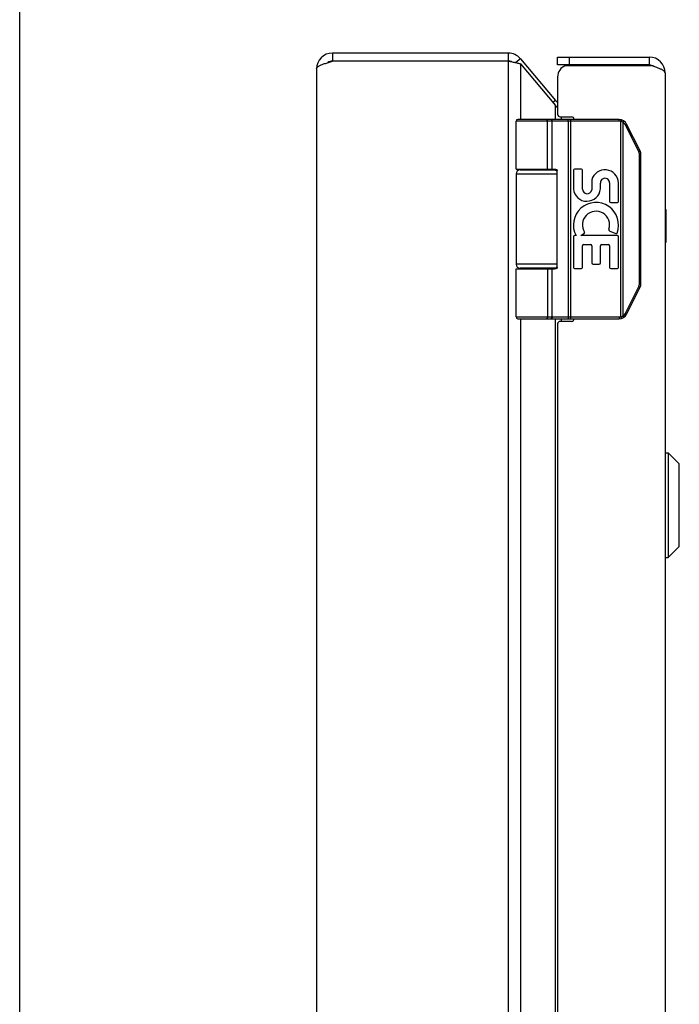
# Model space of a CAD drawing. Header units: inches. Extents: x 0 to 75.6, y 0 to 48.9.
# Tile 6 of 15: x 0 to 5, y 31.4 to 38.8. Entities that reach past the tile are written whole.
import ezdxf

# ---------------------------------------------------------------- set-up
doc = ezdxf.new("R2010")
doc.units = ezdxf.units.IN
doc.header["$LTSCALE"] = 4.155556
doc.header["$MEASUREMENT"] = 0
doc.layers.get('0').update_dxf_attribs({"linetype": 'CONTINUOUS'})
doc.layers.add('02___PRT_ALL_AXES', color=7, linetype='CONTINUOUS')
doc.layers.add('06___PRT_ALL_SURFS', color=7, linetype='CONTINUOUS')

msp = doc.modelspace()

# ---------------------------------------------------------------- linework, layer by layer
at = {"color": 7, "linetype": 'Continuous'}
for p, q in [((0, 0), (0, 48.8889)), ((2.3564, 38.5631), (2.3564, 38.5031)), ((3.6804, 38.5631), (3.6804, 38.5031)), ((3.7723, 38.5203), (3.7374, 38.491)), ((4.0519, 38.4731), (4.0519, 38.5331)), ((4.1419, 38.4731), (4.1419, 38.5331)), ((4.7419, 38.5331), (4.7419, 38.4731)), ((4.7419, 38.4731), (4.0519, 38.4731)), ((4.0353, 38.2069), (4.0163, 38.191)), ((4.5163, 38.0501), (3.7389, 38.0501)), ((4.5163, 38.0631), (3.7519, 38.0631)), ((3.9694, 38.0631), (3.9692, 38.0631)), ((3.9695, 38.0631), (3.9693, 38.0631)), ((3.9696, 38.0631), (3.9694, 38.0631)), ((3.9697, 38.0631), (3.9696, 38.0631)), ((3.9698, 38.0631), (3.9697, 38.0631)), ((3.9699, 38.0631), (3.9698, 38.0631)), ((3.9758, 37.6881), (3.9758, 38.0503)), ((3.9758, 37.6881), (3.9758, 38.0503)), ((4.0118, 37.6881), (4.0118, 38.0501)), ((4.132, 38.0583), (4.132, 38.0587)), ((4.132, 38.058), (4.132, 38.0583)), ((4.1321, 38.0577), (4.132, 38.058)), ((4.1321, 38.0573), (4.1321, 38.0577)), ((4.1322, 38.0569), (4.1321, 38.0573)), ((4.1322, 38.0566), (4.1322, 38.0569)), ((4.1322, 38.0562), (4.1322, 38.0566)), ((4.1323, 38.0558), (4.1322, 38.0562)), ((4.1323, 38.0554), (4.1323, 38.0558)), ((4.1323, 38.055), (4.1323, 38.0554)), ((4.1323, 38.0546), (4.1323, 38.055)), ((4.1324, 38.0542), (4.1323, 38.0546)), ((4.1324, 38.0538), (4.1324, 38.0542)), ((4.1324, 38.0533), (4.1324, 38.0538)), ((4.1324, 38.0529), (4.1324, 38.0533)), ((4.1324, 38.0525), (4.1324, 38.0529)), ((4.1324, 38.0521), (4.1324, 38.0525)), ((4.1324, 38.0516), (4.1324, 38.0521)), ((4.1324, 38.0512), (4.1324, 38.0516)), ((4.1325, 38.0508), (4.1324, 38.0512)), ((4.1325, 38.0503), (4.1325, 38.0508)), ((4.1325, 38.0503), (4.1325, 36.5759)), ((4.1517, 36.5631), (4.1517, 38.0631)), ((4.5163, 38.0501), (4.5163, 38.0631)), ((4.5282, 38.0487), (4.5313, 38.0613)), ((4.5282, 36.5776), (4.5282, 38.0487)), ((4.5455, 38.0418), (4.5459, 38.0424)), ((4.5455, 36.5844), (4.5455, 38.0418)), ((4.5459, 38.0424), (4.5462, 38.0429)), ((4.5462, 38.0429), (4.5466, 38.0434)), ((4.5466, 38.0434), (4.5469, 38.044)), ((4.5469, 38.044), (4.5472, 38.0445)), ((4.5472, 38.0445), (4.5475, 38.045)), ((4.5475, 38.045), (4.5477, 38.0454)), ((4.5477, 38.0454), (4.5479, 38.0457)), ((4.5479, 38.0457), (4.5481, 38.046)), ((4.5481, 38.046), (4.5483, 38.0464)), ((4.5483, 38.0464), (4.5485, 38.0467)), ((4.5485, 38.0467), (4.5487, 38.047)), ((4.5487, 38.047), (4.5489, 38.0473)), ((4.5489, 38.0473), (4.549, 38.0476)), ((4.549, 38.0476), (4.5492, 38.0479)), ((4.5492, 38.0479), (4.5493, 38.0482)), ((4.5496, 38.0486), (4.5497, 38.0489)), ((4.5497, 38.0489), (4.5499, 38.0492)), ((4.5499, 38.0492), (4.55, 38.0495)), ((4.6635, 37.8205), (4.5623, 38.0228)), ((4.5635, 38.0234), (4.5642, 38.0237)), ((4.5642, 38.0237), (4.565, 38.0241)), ((4.565, 38.0241), (4.5657, 38.0245)), ((4.5657, 38.0245), (4.5664, 38.0249)), ((4.5664, 38.0249), (4.567, 38.0252)), ((4.567, 38.0252), (4.5675, 38.0255)), ((4.5675, 38.0255), (4.568, 38.0258)), ((4.568, 38.0258), (4.5684, 38.026)), ((4.5684, 38.026), (4.5688, 38.0263)), ((4.5688, 38.0263), (4.5692, 38.0265)), ((4.5696, 38.0267), (4.5699, 38.0269)), ((4.5699, 38.0269), (4.5701, 38.027)), ((4.5701, 38.027), (4.5703, 38.0271)), ((4.5703, 38.0271), (4.5705, 38.0273)), ((4.5705, 38.0273), (4.5707, 38.0274)), ((4.5707, 38.0274), (4.5709, 38.0275)), ((4.6733, 37.8263), (4.5722, 38.0286)), ((4.6635, 37.8205), (4.6642, 37.8209)), ((4.6642, 37.8209), (4.665, 37.8213)), ((4.665, 37.8213), (4.6657, 37.8217)), ((4.6657, 37.8217), (4.6665, 37.8221)), ((4.6665, 37.8221), (4.6672, 37.8224)), ((4.6672, 37.8224), (4.6678, 37.8228)), ((4.6678, 37.8228), (4.6683, 37.8231)), ((4.6683, 37.8231), (4.6688, 37.8233)), ((4.6688, 37.8233), (4.6693, 37.8236)), ((4.6693, 37.8236), (4.6697, 37.8238)), ((4.6697, 37.8238), (4.6701, 37.8241)), ((4.6701, 37.8241), (4.6705, 37.8243)), ((4.6705, 37.8243), (4.6708, 37.8245)), ((4.6708, 37.8245), (4.671, 37.8246)), ((4.671, 37.8246), (4.6712, 37.8247)), ((4.6712, 37.8247), (4.6714, 37.8249)), ((4.6714, 37.8249), (4.6716, 37.825)), ((4.6716, 37.825), (4.6718, 37.8251)), ((4.6718, 37.8251), (4.672, 37.8252)), ((4.6687, 36.8279), (4.6687, 37.7984)), ((4.6687, 37.7984), (4.6799, 37.7984)), ((4.6799, 36.8279), (4.6799, 37.7984)), ((3.7689, 37.6831), (4.0476, 37.6831)), ((4.0498, 36.9481), (4.0498, 37.6781)), ((3.7389, 37.6531), (4.0498, 37.6531)), ((4.0498, 36.9731), (3.7389, 36.9731)), ((3.7389, 36.9381), (4.0299, 36.9381)), ((4.0476, 36.9431), (3.7689, 36.9431)), ((4.0118, 36.5761), (4.0118, 36.9381)), ((4.5623, 36.6035), (4.6635, 36.8057)), ((4.5722, 36.5977), (4.6733, 36.7999)), ((4.6635, 36.8057), (4.6639, 36.8055)), ((4.6639, 36.8055), (4.6646, 36.8051)), ((4.6646, 36.8051), (4.6654, 36.8048)), ((4.6654, 36.8048), (4.6661, 36.8044)), ((4.6661, 36.8044), (4.6668, 36.804)), ((4.6668, 36.804), (4.6675, 36.8036)), ((4.6675, 36.8036), (4.6682, 36.8033)), ((4.6682, 36.8033), (4.6687, 36.803)), ((4.6687, 36.8279), (4.6799, 36.8279)), ((4.6687, 36.803), (4.6691, 36.8027)), ((4.6691, 36.8027), (4.6696, 36.8025)), ((4.6696, 36.8025), (4.67, 36.8022)), ((4.67, 36.8022), (4.6704, 36.802)), ((4.6704, 36.802), (4.6706, 36.8019)), ((4.6706, 36.8019), (4.6709, 36.8017)), ((4.6709, 36.8017), (4.6711, 36.8016)), ((4.6711, 36.8016), (4.6713, 36.8014)), ((4.6713, 36.8014), (4.6715, 36.8013)), ((4.6715, 36.8013), (4.6717, 36.8012)), ((3.7389, 36.5761), (4.5163, 36.5761)), ((3.7519, 36.5631), (4.5163, 36.5631)), ((3.9694, 36.5631), (3.9692, 36.5631)), ((3.9695, 36.5631), (3.9693, 36.5631)), ((3.9696, 36.5631), (3.9694, 36.5631)), ((3.9697, 36.5632), (3.9696, 36.5631)), ((3.9698, 36.5632), (3.9697, 36.5632)), ((3.9699, 36.5632), (3.9698, 36.5632)), ((3.97, 36.5632), (3.9699, 36.5632)), ((4.1321, 36.5684), (4.132, 36.5681)), ((4.1322, 36.5693), (4.1321, 36.5689)), ((4.1323, 36.5705), (4.1322, 36.5701)), ((4.1322, 36.5701), (4.1322, 36.5697)), ((4.1322, 36.5697), (4.1322, 36.5693)), ((4.1324, 36.5721), (4.1323, 36.5717)), ((4.1323, 36.5717), (4.1323, 36.5712)), ((4.1323, 36.5712), (4.1323, 36.5708)), ((4.1323, 36.5708), (4.1323, 36.5705)), ((4.1325, 36.5755), (4.1324, 36.575)), ((4.1324, 36.575), (4.1324, 36.5746)), ((4.1324, 36.5746), (4.1324, 36.5742)), ((4.1324, 36.5742), (4.1324, 36.5737)), ((4.1324, 36.5737), (4.1324, 36.5733)), ((4.1324, 36.5733), (4.1324, 36.5729)), ((4.1324, 36.5729), (4.1324, 36.5725)), ((4.1324, 36.5725), (4.1324, 36.5721)), ((4.1325, 36.5759), (4.1325, 36.5755)), ((4.5163, 36.5761), (4.5163, 36.5631)), ((4.5282, 36.5776), (4.5313, 36.565)), ((4.5455, 36.5844), (4.5459, 36.5839)), ((4.5459, 36.5839), (4.5462, 36.5833)), ((4.5462, 36.5833), (4.5466, 36.5828)), ((4.5466, 36.5828), (4.5469, 36.5823)), ((4.5469, 36.5823), (4.5472, 36.5818)), ((4.5472, 36.5818), (4.5475, 36.5812)), ((4.5475, 36.5812), (4.5477, 36.5809)), ((4.5477, 36.5809), (4.5479, 36.5806)), ((4.5479, 36.5806), (4.5481, 36.5802)), ((4.5481, 36.5802), (4.5483, 36.5799)), ((4.5483, 36.5799), (4.5485, 36.5796)), ((4.5488, 36.5791), (4.5489, 36.5788)), ((4.5489, 36.5788), (4.5491, 36.5785)), ((4.5491, 36.5785), (4.5493, 36.5782)), ((4.5493, 36.5782), (4.5494, 36.5779)), ((4.5494, 36.5779), (4.5496, 36.5776)), ((4.5496, 36.5776), (4.5497, 36.5773)), ((4.5497, 36.5773), (4.5499, 36.5771)), ((4.5623, 36.6035), (4.5633, 36.603)), ((4.5633, 36.603), (4.5641, 36.6026)), ((4.5641, 36.6026), (4.5648, 36.6022)), ((4.5648, 36.6022), (4.5655, 36.6018)), ((4.5655, 36.6018), (4.5662, 36.6015)), ((4.5662, 36.6015), (4.5669, 36.6011)), ((4.5669, 36.6011), (4.5674, 36.6008)), ((4.5674, 36.6008), (4.5678, 36.6006)), ((4.5678, 36.6006), (4.5683, 36.6003)), ((4.5683, 36.6003), (4.5687, 36.6001)), ((4.5687, 36.6001), (4.5691, 36.5998)), ((4.5691, 36.5998), (4.5694, 36.5997)), ((4.5694, 36.5997), (4.5696, 36.5995)), ((4.5696, 36.5995), (4.5699, 36.5994)), ((4.5699, 36.5994), (4.5701, 36.5993)), ((4.5701, 36.5993), (4.5703, 36.5991)), ((4.5703, 36.5991), (4.5705, 36.599)), ((4.5705, 36.599), (4.5707, 36.5989)), ((4.865, 34.7641), (4.865, 35.5522)), ((4.865, 35.5522), (4.8837, 35.5522)), ((4.8837, 35.5522), (4.8837, 34.7641)), ((4.8837, 35.5522), (4.9668, 35.4691)), ((4.9668, 34.8472), (4.9668, 35.4691)), ((4.9689, 34.8522), (4.9689, 35.464)), ((4.8837, 34.7641), (4.9668, 34.8472)), ((4.865, 34.7641), (4.8837, 34.7641))]:
    msp.add_line(p, q, dxfattribs=at)
at = {"color": 3, "linetype": 'Continuous'}
for p, q in [((3.6804, 38.5631), (2.3564, 38.5631)), ((3.6804, 38.5031), (2.3564, 38.5031)), ((3.6804, 38.5031), (3.6804, 10.6231)), ((3.6804, 38.5031), (3.6953, 38.5001)), ((3.6953, 38.5001), (3.7039, 38.4983)), ((3.7723, 38.5203), (4.0353, 38.2069)), ((3.7723, 38.4817), (3.7723, 38.0631)), ((3.7723, 38.4817), (4.0353, 38.1683)), ((4.0519, 38.5331), (4.7419, 38.5331)), ((2.2364, 38.4431), (2.2364, 10.6831)), ((4.1123, 38.4681), (4.7576, 38.4681)), ((4.8619, 38.4131), (4.8619, 10.7131)), ((4.0519, 38.3831), (4.0519, 38.1031)), ((4.0353, 38.0631), (4.0353, 38.1683)), ((4.0719, 38.0831), (4.1569, 38.0831)), ((4.0812, 38.0631), (4.0812, 38.0831)), ((3.7723, 37.6881), (3.7723, 37.6831)), ((4.0353, 37.6831), (4.0353, 37.6879)), ((3.7723, 36.9431), (3.7723, 36.9381)), ((4.0353, 36.9384), (4.0353, 36.9431)), ((3.7723, 36.5631), (3.7723, 25.3131)), ((4.0353, 25.3131), (4.0353, 36.5631)), ((4.0812, 36.5431), (4.0812, 36.5631)), ((4.0519, 36.5231), (4.0519, 25.3531)), ((4.1569, 36.5431), (4.0719, 36.5431))]:
    msp.add_line(p, q, dxfattribs=at)
for points in [[(2.2364, 38.4431), (2.2366, 38.4456), (2.2374, 38.4481), (2.2387, 38.4506), (2.2405, 38.4531), (2.2427, 38.4556), (2.2455, 38.4581), (2.2488, 38.4606), (2.2524, 38.4631), (2.2566, 38.4656), (2.2611, 38.4681), (2.2661, 38.4706), (2.2715, 38.4731), (2.2773, 38.4756), (2.2834, 38.4781), (2.2897, 38.4806), (2.2964, 38.4831), (2.3033, 38.4856), (2.3104, 38.4881), (2.3178, 38.4906), (2.3253, 38.4931), (2.333, 38.4956), (2.3408, 38.4981), (2.3486, 38.5006), (2.3564, 38.5031)], [(3.7039, 38.4983), (3.71, 38.497), (3.7172, 38.4955), (3.7242, 38.4939), (3.7311, 38.4924), (3.7378, 38.4909), (3.7443, 38.4893), (3.7505, 38.4878), (3.7564, 38.4863), (3.762, 38.4848), (3.7674, 38.4832), (3.7723, 38.4817)], [(4.7786, 38.4612), (4.7717, 38.4635), (4.7647, 38.4658), (4.7576, 38.4681)], [(4.8619, 38.4131), (4.8617, 38.4154), (4.861, 38.4177), (4.86, 38.42), (4.8585, 38.4223), (4.8565, 38.4246), (4.8542, 38.4269), (4.8515, 38.4292), (4.8483, 38.4315), (4.8448, 38.4337), (4.8409, 38.436), (4.8367, 38.4383), (4.8321, 38.4406), (4.8272, 38.4429), (4.822, 38.4452), (4.8165, 38.4475), (4.8107, 38.4498), (4.8047, 38.4521), (4.7985, 38.4544), (4.792, 38.4567), (4.7854, 38.459), (4.7786, 38.4612)], [(4.0353, 38.1683), (4.0388, 38.164), (4.0427, 38.1598), (4.0468, 38.1555), (4.0512, 38.1512), (4.0519, 38.1506)]]:
    msp.add_lwpolyline(points, dxfattribs=at)
at = {"color": 7, "linetype": 'Continuous'}
for points in [[(3.9758, 38.0503), (3.9758, 38.0506), (3.9758, 38.0508), (3.9758, 38.051), (3.9758, 38.0512), (3.9758, 38.0514), (3.9758, 38.0516), (3.9758, 38.0519), (3.9757, 38.0521), (3.9757, 38.0523), (3.9757, 38.0525), (3.9757, 38.0527), (3.9757, 38.0529), (3.9756, 38.0531), (3.9756, 38.0533), (3.9756, 38.0536), (3.9755, 38.0538), (3.9755, 38.054), (3.9755, 38.0542), (3.9755, 38.0544), (3.9754, 38.0546), (3.9754, 38.0548), (3.9753, 38.055), (3.9753, 38.0552), (3.9752, 38.0554), (3.9752, 38.0556), (3.9752, 38.0558), (3.9751, 38.056), (3.9751, 38.0562), (3.975, 38.0564), (3.975, 38.0566), (3.9749, 38.0567), (3.9748, 38.0569), (3.9748, 38.0571), (3.9747, 38.0573), (3.9747, 38.0575), (3.9746, 38.0577), (3.9745, 38.0578), (3.9745, 38.058), (3.9744, 38.0582), (3.9743, 38.0583), (3.9743, 38.0585), (3.9742, 38.0587), (3.9741, 38.0588), (3.974, 38.059), (3.974, 38.0592), (3.9739, 38.0593), (3.9738, 38.0595), (3.9737, 38.0596), (3.9737, 38.0598), (3.9736, 38.0599), (3.9735, 38.0601), (3.9734, 38.0602), (3.9733, 38.0603), (3.9732, 38.0605), (3.9731, 38.0606), (3.9731, 38.0607), (3.973, 38.0608), (3.9729, 38.061), (3.9728, 38.0611), (3.9727, 38.0612), (3.9726, 38.0613), (3.9725, 38.0614), (3.9724, 38.0615), (3.9723, 38.0616), (3.9722, 38.0617), (3.9721, 38.0618), (3.972, 38.0619), (3.9719, 38.062), (3.9718, 38.0621), (3.9717, 38.0622), (3.9716, 38.0623), (3.9715, 38.0623), (3.9714, 38.0624), (3.9713, 38.0625), (3.9712, 38.0625), (3.9711, 38.0626), (3.971, 38.0627), (3.9709, 38.0627), (3.9708, 38.0628), (3.9707, 38.0628), (3.9706, 38.0629), (3.9705, 38.0629), (3.9704, 38.0629), (3.9702, 38.063), (3.9701, 38.063), (3.97, 38.063), (3.9699, 38.0631)], [(3.9758, 38.0503), (3.9758, 38.0506), (3.9758, 38.0508), (3.9758, 38.051), (3.9758, 38.0512), (3.9757, 38.0514), (3.9757, 38.0516), (3.9757, 38.0519), (3.9757, 38.0521), (3.9757, 38.0523), (3.9757, 38.0525), (3.9756, 38.0527), (3.9756, 38.0529), (3.9756, 38.0531), (3.9756, 38.0533), (3.9755, 38.0536), (3.9755, 38.0538), (3.9755, 38.054), (3.9755, 38.0542), (3.9754, 38.0544), (3.9754, 38.0546), (3.9753, 38.0548), (3.9753, 38.055), (3.9753, 38.0552), (3.9752, 38.0554), (3.9752, 38.0556), (3.9751, 38.0558), (3.9751, 38.056), (3.975, 38.0562), (3.975, 38.0564), (3.9749, 38.0566), (3.9749, 38.0567), (3.9748, 38.0569), (3.9748, 38.0571), (3.9747, 38.0573), (3.9746, 38.0575), (3.9746, 38.0577), (3.9745, 38.0578), (3.9744, 38.058), (3.9744, 38.0582), (3.9743, 38.0583), (3.9742, 38.0585), (3.9742, 38.0587), (3.9741, 38.0588), (3.974, 38.059), (3.9739, 38.0592), (3.9739, 38.0593), (3.9738, 38.0595), (3.9737, 38.0596), (3.9736, 38.0598), (3.9735, 38.0599), (3.9735, 38.0601), (3.9734, 38.0602), (3.9733, 38.0603), (3.9732, 38.0605), (3.9731, 38.0606), (3.973, 38.0607), (3.9729, 38.0608), (3.9728, 38.061), (3.9728, 38.0611), (3.9727, 38.0612), (3.9726, 38.0613), (3.9725, 38.0614), (3.9724, 38.0615), (3.9723, 38.0616), (3.9722, 38.0617), (3.9721, 38.0618), (3.972, 38.0619), (3.9719, 38.062), (3.9718, 38.0621), (3.9717, 38.0622), (3.9716, 38.0623), (3.9715, 38.0623), (3.9714, 38.0624), (3.9713, 38.0625), (3.9712, 38.0625), (3.9711, 38.0626), (3.971, 38.0627), (3.9709, 38.0627), (3.9707, 38.0628), (3.9706, 38.0628), (3.9705, 38.0629), (3.9704, 38.0629), (3.9703, 38.0629), (3.9702, 38.063), (3.9701, 38.063), (3.97, 38.063)], [(4.0118, 38.0501), (4.0118, 38.0503), (4.0118, 38.0506), (4.0118, 38.0508), (4.0118, 38.051), (4.0117, 38.0512), (4.0117, 38.0514), (4.0117, 38.0516), (4.0117, 38.0519), (4.0117, 38.0521), (4.0116, 38.0523), (4.0116, 38.0525), (4.0116, 38.0527), (4.0115, 38.0529), (4.0115, 38.0531), (4.0115, 38.0533), (4.0114, 38.0536), (4.0114, 38.0538), (4.0113, 38.054), (4.0113, 38.0542), (4.0112, 38.0544), (4.0112, 38.0546), (4.0111, 38.0548), (4.0111, 38.055), (4.011, 38.0552), (4.0109, 38.0554), (4.0109, 38.0556), (4.0108, 38.0558), (4.0107, 38.056), (4.0106, 38.0562), (4.0106, 38.0564), (4.0105, 38.0566), (4.0104, 38.0567), (4.0103, 38.0569), (4.0102, 38.0571), (4.0101, 38.0573), (4.01, 38.0575), (4.01, 38.0577), (4.0099, 38.0578), (4.0098, 38.058), (4.0097, 38.0582), (4.0096, 38.0583), (4.0094, 38.0585), (4.0093, 38.0587), (4.0092, 38.0588), (4.0091, 38.059), (4.009, 38.0592), (4.0089, 38.0593), (4.0088, 38.0595), (4.0087, 38.0596), (4.0085, 38.0598), (4.0084, 38.0599), (4.0083, 38.0601), (4.0082, 38.0602), (4.008, 38.0603), (4.0079, 38.0605), (4.0078, 38.0606), (4.0076, 38.0607), (4.0075, 38.0608), (4.0074, 38.061), (4.0072, 38.0611), (4.0071, 38.0612), (4.0069, 38.0613), (4.0068, 38.0614), (4.0067, 38.0615), (4.0065, 38.0616), (4.0064, 38.0617), (4.0062, 38.0618), (4.0061, 38.0619), (4.0059, 38.062), (4.0058, 38.0621), (4.0056, 38.0622), (4.0055, 38.0623), (4.0053, 38.0623), (4.0052, 38.0624), (4.005, 38.0625), (4.0048, 38.0625), (4.0047, 38.0626), (4.0045, 38.0627), (4.0044, 38.0627), (4.0042, 38.0628), (4.0041, 38.0628), (4.0039, 38.0629), (4.0037, 38.0629), (4.0036, 38.0629), (4.0034, 38.063), (4.0032, 38.063), (4.0031, 38.063), (4.0029, 38.0631), (4.0028, 38.0631), (4.0026, 38.0631), (4.0024, 38.0631), (4.0023, 38.0631), (4.0021, 38.0631), (4.0019, 38.0631)], [(4.132, 38.0587), (4.1319, 38.0588), (4.1319, 38.059), (4.1319, 38.0592), (4.1319, 38.0593), (4.1318, 38.0595), (4.1318, 38.0596), (4.1318, 38.0598), (4.1318, 38.0599), (4.1317, 38.0601), (4.1317, 38.0602), (4.1317, 38.0603), (4.1317, 38.0605), (4.1316, 38.0606), (4.1316, 38.0607), (4.1316, 38.0608), (4.1316, 38.061), (4.1315, 38.0611), (4.1315, 38.0612), (4.1315, 38.0613), (4.1314, 38.0614), (4.1314, 38.0615), (4.1314, 38.0616), (4.1314, 38.0617), (4.1313, 38.0618), (4.1313, 38.0619), (4.1313, 38.062), (4.1312, 38.0621), (4.1312, 38.0622), (4.1312, 38.0623), (4.1311, 38.0623), (4.1311, 38.0624), (4.1311, 38.0625), (4.131, 38.0625), (4.131, 38.0626), (4.131, 38.0627), (4.131, 38.0627), (4.1309, 38.0628), (4.1309, 38.0628), (4.1309, 38.0629), (4.1308, 38.0629), (4.1308, 38.0629), (4.1308, 38.063), (4.1307, 38.063), (4.1307, 38.063), (4.1307, 38.0631), (4.1306, 38.0631), (4.1306, 38.0631), (4.1306, 38.0631), (4.1305, 38.0631), (4.1305, 38.0631), (4.1305, 38.0631)], [(4.5455, 38.0418), (4.545, 38.0421), (4.5445, 38.0424), (4.544, 38.0427), (4.5435, 38.043), (4.543, 38.0433), (4.5424, 38.0435), (4.5419, 38.0438), (4.5414, 38.044), (4.5409, 38.0443), (4.5403, 38.0446), (4.5398, 38.0448), (4.5393, 38.045), (4.5387, 38.0453), (4.5382, 38.0455), (4.5377, 38.0457), (4.5371, 38.0459), (4.5366, 38.0461), (4.536, 38.0464), (4.5355, 38.0466), (4.5349, 38.0467), (4.5344, 38.0469), (4.5338, 38.0471), (4.5333, 38.0473), (4.5327, 38.0475), (4.5322, 38.0476), (4.5316, 38.0478), (4.531, 38.048), (4.5305, 38.0481), (4.5299, 38.0483), (4.5293, 38.0484), (4.5288, 38.0485), (4.5282, 38.0487)], [(4.5623, 38.0228), (4.5621, 38.0232), (4.5619, 38.0237), (4.5616, 38.0242), (4.5613, 38.0247), (4.5611, 38.0251), (4.5608, 38.0256), (4.5605, 38.026), (4.5603, 38.0265), (4.56, 38.027), (4.5597, 38.0274), (4.5594, 38.0279), (4.5591, 38.0283), (4.5588, 38.0287), (4.5585, 38.0292), (4.5582, 38.0296), (4.5579, 38.03), (4.5576, 38.0305), (4.5572, 38.0309), (4.5569, 38.0313), (4.5566, 38.0317), (4.5562, 38.0322), (4.5559, 38.0326), (4.5555, 38.033), (4.5552, 38.0334), (4.5548, 38.0338), (4.5545, 38.0342), (4.5541, 38.0346), (4.5537, 38.035), (4.5534, 38.0353), (4.553, 38.0357), (4.5526, 38.0361), (4.5522, 38.0365), (4.5518, 38.0368), (4.5514, 38.0372), (4.551, 38.0376), (4.5506, 38.0379), (4.5502, 38.0383), (4.5498, 38.0386), (4.5494, 38.039), (4.549, 38.0393), (4.5486, 38.0396), (4.5481, 38.0399), (4.5477, 38.0403), (4.5473, 38.0406), (4.5468, 38.0409), (4.5464, 38.0412), (4.546, 38.0415), (4.5455, 38.0418)], [(4.5493, 38.0482), (4.5494, 38.0484), (4.5496, 38.0486)], [(4.55, 38.0495), (4.55, 38.0496), (4.5501, 38.0497), (4.5502, 38.0498), (4.5502, 38.0499), (4.5503, 38.0501), (4.5503, 38.0502), (4.5504, 38.0503), (4.5504, 38.0504), (4.5505, 38.0505), (4.5505, 38.0506), (4.5506, 38.0507), (4.5506, 38.0508), (4.5506, 38.0509), (4.5507, 38.051), (4.5507, 38.0511), (4.5508, 38.0512), (4.5508, 38.0513), (4.5508, 38.0514), (4.5508, 38.0515), (4.5509, 38.0515), (4.5509, 38.0516), (4.5509, 38.0517), (4.5509, 38.0518), (4.551, 38.0518), (4.551, 38.0519), (4.551, 38.052), (4.551, 38.052), (4.551, 38.0521), (4.551, 38.0522), (4.551, 38.0522), (4.551, 38.0523), (4.551, 38.0523), (4.551, 38.0524), (4.551, 38.0524), (4.551, 38.0524), (4.551, 38.0525), (4.551, 38.0525), (4.551, 38.0525), (4.551, 38.0526), (4.551, 38.0526), (4.551, 38.0526), (4.5509, 38.0526), (4.5509, 38.0526)], [(4.5623, 38.0228), (4.5625, 38.0229), (4.5635, 38.0234)], [(4.5692, 38.0265), (4.5694, 38.0266), (4.5696, 38.0267)], [(4.5709, 38.0275), (4.571, 38.0276), (4.5711, 38.0276), (4.5712, 38.0277), (4.5712, 38.0277), (4.5713, 38.0278), (4.5714, 38.0278), (4.5715, 38.0279), (4.5715, 38.0279), (4.5716, 38.028), (4.5716, 38.028), (4.5717, 38.0281), (4.5718, 38.0281), (4.5718, 38.0281), (4.5719, 38.0282), (4.5719, 38.0282), (4.5719, 38.0282), (4.572, 38.0283), (4.572, 38.0283), (4.572, 38.0283), (4.5721, 38.0284), (4.5721, 38.0284), (4.5721, 38.0284), (4.5721, 38.0284), (4.5722, 38.0285), (4.5722, 38.0285), (4.5722, 38.0285), (4.5722, 38.0285), (4.5722, 38.0285), (4.5722, 38.0286), (4.5722, 38.0286)], [(4.6687, 37.7984), (4.6687, 37.7989), (4.6687, 37.7995), (4.6687, 37.8), (4.6687, 37.8006), (4.6686, 37.8011), (4.6686, 37.8016), (4.6686, 37.8022), (4.6685, 37.8027), (4.6685, 37.8033), (4.6684, 37.8038), (4.6683, 37.8044), (4.6683, 37.8049), (4.6682, 37.8054), (4.6681, 37.806), (4.668, 37.8065), (4.6679, 37.8071), (4.6678, 37.8076), (4.6677, 37.8081), (4.6676, 37.8087), (4.6675, 37.8092), (4.6674, 37.8097), (4.6672, 37.8103), (4.6671, 37.8108), (4.667, 37.8113), (4.6668, 37.8119), (4.6667, 37.8124), (4.6665, 37.8129), (4.6664, 37.8134), (4.6662, 37.8139), (4.666, 37.8145), (4.6658, 37.815), (4.6656, 37.8155), (4.6655, 37.816), (4.6653, 37.8165), (4.6651, 37.817), (4.6648, 37.8175), (4.6646, 37.818), (4.6644, 37.8185), (4.6642, 37.819), (4.664, 37.8195), (4.6637, 37.82), (4.6635, 37.8205)], [(4.672, 37.8252), (4.6721, 37.8253), (4.6722, 37.8254), (4.6723, 37.8254), (4.6724, 37.8255), (4.6724, 37.8255), (4.6725, 37.8256), (4.6726, 37.8256), (4.6726, 37.8257), (4.6727, 37.8257), (4.6728, 37.8258), (4.6728, 37.8258), (4.6729, 37.8258), (4.6729, 37.8259), (4.673, 37.8259), (4.673, 37.826), (4.6731, 37.826), (4.6731, 37.826), (4.6731, 37.8261), (4.6732, 37.8261), (4.6732, 37.8261), (4.6732, 37.8261), (4.6732, 37.8262), (4.6733, 37.8262), (4.6733, 37.8262), (4.6733, 37.8262), (4.6733, 37.8263), (4.6733, 37.8263), (4.6733, 37.8263), (4.6733, 37.8263), (4.6733, 37.8263)], [(3.7389, 37.6881), (4.0299, 37.6881), (4.0306, 37.6881), (4.0313, 37.6881), (4.0319, 37.6881), (4.0326, 37.688), (4.0332, 37.688), (4.0338, 37.688), (4.0344, 37.6879), (4.035, 37.6879), (4.0356, 37.6878), (4.0361, 37.6878), (4.0366, 37.6877), (4.0371, 37.6876), (4.0376, 37.6875), (4.038, 37.6875), (4.0385, 37.6874), (4.0389, 37.6873), (4.0393, 37.6872), (4.0397, 37.6871), (4.0401, 37.687), (4.0405, 37.6869), (4.0408, 37.6868), (4.0412, 37.6867), (4.0415, 37.6866), (4.0418, 37.6865), (4.0421, 37.6864), (4.0424, 37.6863), (4.0427, 37.6862), (4.043, 37.6861), (4.0433, 37.686), (4.0435, 37.6859), (4.0438, 37.6857), (4.044, 37.6856), (4.0443, 37.6855), (4.0445, 37.6854), (4.0447, 37.6853), (4.0449, 37.6851), (4.0452, 37.685), (4.0454, 37.6849), (4.0456, 37.6848), (4.0457, 37.6847), (4.0459, 37.6845), (4.0461, 37.6844), (4.0463, 37.6843), (4.0464, 37.6842), (4.0466, 37.684), (4.0467, 37.6839), (4.0469, 37.6838), (4.047, 37.6837), (4.0472, 37.6835), (4.0473, 37.6834), (4.0474, 37.6833), (4.0476, 37.6832), (4.0477, 37.6831), (4.0478, 37.6829), (4.0479, 37.6828), (4.048, 37.6827), (4.0481, 37.6826), (4.0482, 37.6825), (4.0483, 37.6823), (4.0484, 37.6822), (4.0485, 37.6821), (4.0486, 37.682), (4.0486, 37.6819), (4.0487, 37.6818), (4.0488, 37.6816), (4.0489, 37.6815), (4.0489, 37.6814), (4.049, 37.6813), (4.0491, 37.6812), (4.0491, 37.6811), (4.0492, 37.681), (4.0492, 37.6808), (4.0493, 37.6807), (4.0493, 37.6806), (4.0494, 37.6805), (4.0494, 37.6804), (4.0495, 37.6803), (4.0495, 37.6802), (4.0495, 37.6801), (4.0496, 37.6799), (4.0496, 37.6798), (4.0496, 37.6797), (4.0497, 37.6796), (4.0497, 37.6795), (4.0497, 37.6794), (4.0497, 37.6793), (4.0498, 37.6792), (4.0498, 37.6791), (4.0498, 37.679), (4.0498, 37.6789), (4.0498, 37.6788), (4.0498, 37.6787), (4.0498, 37.6785), (4.0498, 37.6784), (4.0498, 37.6783), (4.0498, 37.6782), (4.0498, 37.6781)], [(3.9758, 36.9381), (3.9758, 36.5759), (3.9758, 36.5757), (3.9758, 36.5755), (3.9758, 36.5753), (3.9758, 36.575), (3.9757, 36.5748), (3.9757, 36.5746), (3.9757, 36.5744), (3.9757, 36.5742), (3.9757, 36.574), (3.9757, 36.5737), (3.9756, 36.5735), (3.9756, 36.5733), (3.9756, 36.5731), (3.9756, 36.5729), (3.9755, 36.5727), (3.9755, 36.5725), (3.9755, 36.5723), (3.9755, 36.5721), (3.9754, 36.5719), (3.9754, 36.5717), (3.9753, 36.5715), (3.9753, 36.5712), (3.9753, 36.571), (3.9752, 36.5708), (3.9752, 36.5707), (3.9751, 36.5705), (3.9751, 36.5703), (3.975, 36.5701), (3.975, 36.5699), (3.9749, 36.5697), (3.9749, 36.5695), (3.9748, 36.5693), (3.9748, 36.5691), (3.9747, 36.5689), (3.9746, 36.5688), (3.9746, 36.5686), (3.9745, 36.5684), (3.9744, 36.5682), (3.9744, 36.5681), (3.9743, 36.5679), (3.9742, 36.5677), (3.9742, 36.5676), (3.9741, 36.5674), (3.974, 36.5672), (3.9739, 36.5671), (3.9739, 36.5669), (3.9738, 36.5668), (3.9737, 36.5666), (3.9736, 36.5665), (3.9735, 36.5663), (3.9735, 36.5662), (3.9734, 36.5661), (3.9733, 36.5659), (3.9732, 36.5658), (3.9731, 36.5657), (3.973, 36.5655), (3.9729, 36.5654), (3.9728, 36.5653), (3.9728, 36.5652), (3.9727, 36.565), (3.9726, 36.5649), (3.9725, 36.5648), (3.9724, 36.5647), (3.9723, 36.5646), (3.9722, 36.5645), (3.9721, 36.5644), (3.972, 36.5643), (3.9719, 36.5642), (3.9718, 36.5642), (3.9717, 36.5641), (3.9716, 36.564), (3.9715, 36.5639), (3.9714, 36.5638), (3.9713, 36.5638), (3.9712, 36.5637), (3.9711, 36.5636), (3.971, 36.5636), (3.9709, 36.5635), (3.9707, 36.5635), (3.9706, 36.5634), (3.9705, 36.5634), (3.9704, 36.5633), (3.9703, 36.5633), (3.9702, 36.5633), (3.9701, 36.5632), (3.97, 36.5632)], [(3.9758, 36.9381), (3.9758, 36.5759), (3.9758, 36.5757), (3.9758, 36.5755), (3.9758, 36.5753), (3.9758, 36.575), (3.9758, 36.5748), (3.9758, 36.5746), (3.9758, 36.5744), (3.9757, 36.5742), (3.9757, 36.574), (3.9757, 36.5737), (3.9757, 36.5735), (3.9757, 36.5733), (3.9756, 36.5731), (3.9756, 36.5729), (3.9756, 36.5727), (3.9755, 36.5725), (3.9755, 36.5723), (3.9755, 36.5721), (3.9755, 36.5719), (3.9754, 36.5717), (3.9754, 36.5715), (3.9753, 36.5712), (3.9753, 36.571), (3.9752, 36.5708), (3.9752, 36.5707), (3.9752, 36.5705), (3.9751, 36.5703), (3.9751, 36.5701), (3.975, 36.5699), (3.975, 36.5697), (3.9749, 36.5695), (3.9748, 36.5693), (3.9748, 36.5691), (3.9747, 36.5689), (3.9747, 36.5688), (3.9746, 36.5686), (3.9745, 36.5684), (3.9745, 36.5682), (3.9744, 36.5681), (3.9743, 36.5679), (3.9743, 36.5677), (3.9742, 36.5676), (3.9741, 36.5674), (3.974, 36.5672), (3.974, 36.5671), (3.9739, 36.5669), (3.9738, 36.5668), (3.9737, 36.5666), (3.9737, 36.5665), (3.9736, 36.5663), (3.9735, 36.5662), (3.9734, 36.5661), (3.9733, 36.5659), (3.9732, 36.5658), (3.9731, 36.5657), (3.9731, 36.5655), (3.973, 36.5654), (3.9729, 36.5653), (3.9728, 36.5652), (3.9727, 36.565), (3.9726, 36.5649), (3.9725, 36.5648), (3.9724, 36.5647), (3.9723, 36.5646), (3.9722, 36.5645), (3.9721, 36.5644), (3.972, 36.5643), (3.9719, 36.5642), (3.9718, 36.5642), (3.9717, 36.5641), (3.9716, 36.564), (3.9715, 36.5639), (3.9714, 36.5638), (3.9713, 36.5638), (3.9712, 36.5637), (3.9711, 36.5636), (3.971, 36.5636), (3.9709, 36.5635), (3.9708, 36.5635), (3.9707, 36.5634), (3.9706, 36.5634), (3.9705, 36.5633), (3.9704, 36.5633), (3.9702, 36.5633), (3.9701, 36.5632), (3.97, 36.5632)], [(4.0498, 36.9481), (4.0498, 36.948), (4.0498, 36.9479), (4.0498, 36.9478), (4.0498, 36.9477), (4.0498, 36.9476), (4.0498, 36.9475), (4.0498, 36.9474), (4.0498, 36.9473), (4.0498, 36.9472), (4.0498, 36.9471), (4.0497, 36.9469), (4.0497, 36.9468), (4.0497, 36.9467), (4.0497, 36.9466), (4.0496, 36.9465), (4.0496, 36.9464), (4.0496, 36.9463), (4.0495, 36.9462), (4.0495, 36.9461), (4.0495, 36.946), (4.0494, 36.9459), (4.0494, 36.9457), (4.0493, 36.9456), (4.0493, 36.9455), (4.0492, 36.9454), (4.0492, 36.9453), (4.0491, 36.9452), (4.0491, 36.9451), (4.049, 36.945), (4.0489, 36.9448), (4.0489, 36.9447), (4.0488, 36.9446), (4.0487, 36.9445), (4.0486, 36.9444), (4.0486, 36.9443), (4.0485, 36.9441), (4.0484, 36.944), (4.0483, 36.9439), (4.0482, 36.9438), (4.0481, 36.9437), (4.048, 36.9435), (4.0479, 36.9434), (4.0478, 36.9433), (4.0477, 36.9432), (4.0476, 36.9431), (4.0474, 36.9429), (4.0473, 36.9428), (4.0472, 36.9427), (4.047, 36.9426), (4.0469, 36.9425), (4.0467, 36.9423), (4.0466, 36.9422), (4.0464, 36.9421), (4.0463, 36.942), (4.0461, 36.9418), (4.0459, 36.9417), (4.0457, 36.9416), (4.0456, 36.9415), (4.0454, 36.9413), (4.0452, 36.9412), (4.0449, 36.9411), (4.0447, 36.941), (4.0445, 36.9409), (4.0443, 36.9407), (4.044, 36.9406), (4.0438, 36.9405), (4.0435, 36.9404), (4.0433, 36.9403), (4.043, 36.9402), (4.0427, 36.9401), (4.0424, 36.9399), (4.0421, 36.9398), (4.0418, 36.9397), (4.0415, 36.9396), (4.0412, 36.9395), (4.0408, 36.9394), (4.0405, 36.9393), (4.0401, 36.9392), (4.0397, 36.9391), (4.0393, 36.939), (4.0389, 36.9389), (4.0385, 36.9389), (4.038, 36.9388), (4.0376, 36.9387), (4.0371, 36.9386), (4.0366, 36.9386), (4.0361, 36.9385), (4.0356, 36.9384), (4.035, 36.9384), (4.0344, 36.9383), (4.0338, 36.9383), (4.0332, 36.9382), (4.0326, 36.9382), (4.0319, 36.9382), (4.0313, 36.9381), (4.0306, 36.9381), (4.0299, 36.9381)], [(4.6635, 36.8057), (4.6637, 36.8062), (4.664, 36.8067), (4.6642, 36.8072), (4.6644, 36.8077), (4.6646, 36.8082), (4.6648, 36.8087), (4.6651, 36.8092), (4.6653, 36.8097), (4.6655, 36.8102), (4.6656, 36.8108), (4.6658, 36.8113), (4.666, 36.8118), (4.6662, 36.8123), (4.6664, 36.8128), (4.6665, 36.8133), (4.6667, 36.8139), (4.6668, 36.8144), (4.667, 36.8149), (4.6671, 36.8154), (4.6672, 36.816), (4.6674, 36.8165), (4.6675, 36.817), (4.6676, 36.8176), (4.6677, 36.8181), (4.6678, 36.8186), (4.6679, 36.8192), (4.668, 36.8197), (4.6681, 36.8203), (4.6682, 36.8208), (4.6683, 36.8213), (4.6683, 36.8219), (4.6684, 36.8224), (4.6685, 36.823), (4.6685, 36.8235), (4.6686, 36.8241), (4.6686, 36.8246), (4.6686, 36.8251), (4.6687, 36.8257), (4.6687, 36.8262), (4.6687, 36.8268), (4.6687, 36.8273), (4.6687, 36.8279)], [(4.6717, 36.8012), (4.6719, 36.8011), (4.672, 36.801), (4.6721, 36.8009), (4.6722, 36.8009), (4.6723, 36.8008), (4.6724, 36.8008), (4.6724, 36.8007), (4.6725, 36.8007), (4.6726, 36.8006), (4.6726, 36.8006), (4.6727, 36.8005), (4.6728, 36.8005), (4.6728, 36.8004), (4.6729, 36.8004), (4.6729, 36.8004), (4.673, 36.8003), (4.673, 36.8003), (4.6731, 36.8003), (4.6731, 36.8002), (4.6731, 36.8002), (4.6732, 36.8002), (4.6732, 36.8001), (4.6732, 36.8001), (4.6732, 36.8001), (4.6733, 36.8001), (4.6733, 36.8), (4.6733, 36.8), (4.6733, 36.8), (4.6733, 36.8), (4.6733, 36.8), (4.6733, 36.7999), (4.6733, 36.7999)], [(4.0118, 36.5761), (4.0118, 36.5759), (4.0118, 36.5757), (4.0118, 36.5755), (4.0118, 36.5753), (4.0117, 36.575), (4.0117, 36.5748), (4.0117, 36.5746), (4.0117, 36.5744), (4.0117, 36.5742), (4.0116, 36.574), (4.0116, 36.5737), (4.0116, 36.5735), (4.0115, 36.5733), (4.0115, 36.5731), (4.0115, 36.5729), (4.0114, 36.5727), (4.0114, 36.5725), (4.0113, 36.5723), (4.0113, 36.5721), (4.0112, 36.5719), (4.0112, 36.5717), (4.0111, 36.5715), (4.0111, 36.5712), (4.011, 36.571), (4.0109, 36.5708), (4.0109, 36.5707), (4.0108, 36.5705), (4.0107, 36.5703), (4.0106, 36.5701), (4.0106, 36.5699), (4.0105, 36.5697), (4.0104, 36.5695), (4.0103, 36.5693), (4.0102, 36.5691), (4.0101, 36.5689), (4.01, 36.5688), (4.01, 36.5686), (4.0099, 36.5684), (4.0098, 36.5682), (4.0097, 36.5681), (4.0096, 36.5679), (4.0094, 36.5677), (4.0093, 36.5676), (4.0092, 36.5674), (4.0091, 36.5672), (4.009, 36.5671), (4.0089, 36.5669), (4.0088, 36.5668), (4.0087, 36.5666), (4.0085, 36.5665), (4.0084, 36.5663), (4.0083, 36.5662), (4.0082, 36.5661), (4.008, 36.5659), (4.0079, 36.5658), (4.0078, 36.5657), (4.0076, 36.5655), (4.0075, 36.5654), (4.0074, 36.5653), (4.0072, 36.5652), (4.0071, 36.565), (4.0069, 36.5649), (4.0068, 36.5648), (4.0067, 36.5647), (4.0065, 36.5646), (4.0064, 36.5645), (4.0062, 36.5644), (4.0061, 36.5643), (4.0059, 36.5642), (4.0058, 36.5642), (4.0056, 36.5641), (4.0055, 36.564), (4.0053, 36.5639), (4.0052, 36.5638), (4.005, 36.5638), (4.0048, 36.5637), (4.0047, 36.5636), (4.0045, 36.5636), (4.0044, 36.5635), (4.0042, 36.5635), (4.0041, 36.5634), (4.0039, 36.5634), (4.0037, 36.5633), (4.0036, 36.5633), (4.0034, 36.5633), (4.0032, 36.5632), (4.0031, 36.5632), (4.0029, 36.5632), (4.0028, 36.5632), (4.0026, 36.5632), (4.0024, 36.5631), (4.0023, 36.5631), (4.0021, 36.5631), (4.0019, 36.5631)], [(4.132, 36.5681), (4.132, 36.5677), (4.132, 36.5676), (4.1319, 36.5674), (4.1319, 36.5672), (4.1319, 36.5671), (4.1319, 36.5669), (4.1318, 36.5668), (4.1318, 36.5666), (4.1318, 36.5665), (4.1318, 36.5663), (4.1317, 36.5662), (4.1317, 36.5661), (4.1317, 36.5659), (4.1317, 36.5658), (4.1316, 36.5657), (4.1316, 36.5655), (4.1316, 36.5654), (4.1316, 36.5653), (4.1315, 36.5652), (4.1315, 36.565), (4.1315, 36.5649), (4.1314, 36.5648), (4.1314, 36.5647), (4.1314, 36.5646), (4.1314, 36.5645), (4.1313, 36.5644), (4.1313, 36.5643), (4.1313, 36.5642), (4.1312, 36.5642), (4.1312, 36.5641), (4.1312, 36.564), (4.1311, 36.5639), (4.1311, 36.5638), (4.1311, 36.5638), (4.131, 36.5637), (4.131, 36.5636), (4.131, 36.5636), (4.131, 36.5635), (4.1309, 36.5635), (4.1309, 36.5634), (4.1309, 36.5634), (4.1308, 36.5633), (4.1308, 36.5633), (4.1308, 36.5633), (4.1307, 36.5632), (4.1307, 36.5632), (4.1307, 36.5632), (4.1306, 36.5632), (4.1306, 36.5632), (4.1306, 36.5631), (4.1305, 36.5631), (4.1305, 36.5631), (4.1305, 36.5631)], [(4.1321, 36.5689), (4.1321, 36.5686), (4.1321, 36.5684)], [(4.5282, 36.5776), (4.5288, 36.5777), (4.5293, 36.5778), (4.5299, 36.578), (4.5305, 36.5781), (4.531, 36.5783), (4.5316, 36.5784), (4.5322, 36.5786), (4.5327, 36.5788), (4.5333, 36.5789), (4.5338, 36.5791), (4.5344, 36.5793), (4.5349, 36.5795), (4.5355, 36.5797), (4.536, 36.5799), (4.5366, 36.5801), (4.5371, 36.5803), (4.5377, 36.5805), (4.5382, 36.5807), (4.5387, 36.581), (4.5393, 36.5812), (4.5398, 36.5814), (4.5403, 36.5817), (4.5409, 36.5819), (4.5414, 36.5822), (4.5419, 36.5825), (4.5424, 36.5827), (4.543, 36.583), (4.5435, 36.5833), (4.544, 36.5836), (4.5445, 36.5838), (4.545, 36.5841), (4.5455, 36.5844)], [(4.5455, 36.5844), (4.546, 36.5847), (4.5464, 36.585), (4.5468, 36.5853), (4.5473, 36.5857), (4.5477, 36.586), (4.5481, 36.5863), (4.5486, 36.5866), (4.549, 36.587), (4.5494, 36.5873), (4.5498, 36.5876), (4.5502, 36.588), (4.5506, 36.5883), (4.551, 36.5887), (4.5514, 36.589), (4.5518, 36.5894), (4.5522, 36.5898), (4.5526, 36.5901), (4.553, 36.5905), (4.5534, 36.5909), (4.5537, 36.5913), (4.5541, 36.5917), (4.5545, 36.5921), (4.5548, 36.5925), (4.5552, 36.5929), (4.5555, 36.5933), (4.5559, 36.5937), (4.5562, 36.5941), (4.5566, 36.5945), (4.5569, 36.5949), (4.5572, 36.5953), (4.5576, 36.5958), (4.5579, 36.5962), (4.5582, 36.5966), (4.5585, 36.5971), (4.5588, 36.5975), (4.5591, 36.5979), (4.5594, 36.5984), (4.5597, 36.5988), (4.56, 36.5993), (4.5603, 36.5997), (4.5605, 36.6002), (4.5608, 36.6007), (4.5611, 36.6011), (4.5613, 36.6016), (4.5616, 36.6021), (4.5619, 36.6025), (4.5621, 36.603), (4.5623, 36.6035)], [(4.5485, 36.5796), (4.5487, 36.5792), (4.5488, 36.5791)], [(4.5499, 36.5771), (4.55, 36.5768), (4.55, 36.5767), (4.5501, 36.5765), (4.5502, 36.5764), (4.5502, 36.5763), (4.5503, 36.5762), (4.5503, 36.5761), (4.5504, 36.5759), (4.5504, 36.5758), (4.5505, 36.5757), (4.5505, 36.5756), (4.5506, 36.5755), (4.5506, 36.5754), (4.5506, 36.5753), (4.5507, 36.5752), (4.5507, 36.5751), (4.5508, 36.575), (4.5508, 36.5749), (4.5508, 36.5749), (4.5508, 36.5748), (4.5509, 36.5747), (4.5509, 36.5746), (4.5509, 36.5745), (4.5509, 36.5745), (4.551, 36.5744), (4.551, 36.5743), (4.551, 36.5743), (4.551, 36.5742), (4.551, 36.5741), (4.551, 36.5741), (4.551, 36.574), (4.551, 36.574), (4.551, 36.5739), (4.551, 36.5739), (4.551, 36.5739), (4.551, 36.5738), (4.551, 36.5738), (4.551, 36.5737), (4.551, 36.5737), (4.551, 36.5737), (4.551, 36.5737), (4.551, 36.5736), (4.5509, 36.5736), (4.5509, 36.5736)], [(4.5707, 36.5989), (4.5709, 36.5987), (4.571, 36.5987), (4.5711, 36.5986), (4.5712, 36.5986), (4.5712, 36.5985), (4.5713, 36.5985), (4.5714, 36.5984), (4.5715, 36.5984), (4.5715, 36.5983), (4.5716, 36.5983), (4.5716, 36.5982), (4.5717, 36.5982), (4.5718, 36.5982), (4.5718, 36.5981), (4.5719, 36.5981), (4.5719, 36.598), (4.5719, 36.598), (4.572, 36.598), (4.572, 36.5979), (4.572, 36.5979), (4.5721, 36.5979), (4.5721, 36.5978), (4.5721, 36.5978), (4.5721, 36.5978), (4.5722, 36.5978), (4.5722, 36.5978), (4.5722, 36.5977), (4.5722, 36.5977), (4.5722, 36.5977), (4.5722, 36.5977), (4.5722, 36.5977)]]:
    msp.add_lwpolyline(points, dxfattribs=at)
at = {"color": 3, "linetype": 'Continuous'}
for centre, radius, start, end in [((2.3564, 38.4431), 0.12, 90, 180), ((3.6804, 38.4431), 0.12, 40, 90), ((4.7419, 38.4131), 0.12, 0, 90), ((4.1419, 38.3831), 0.09, 109.18814, 180), ((4.0812, 38.2455), 0.06, 220, 240.70646), ((4.0719, 38.1031), 0.02, 180, 270), ((4.1569, 38.0631), 0.02, 0, 90), ((4.1569, 36.5631), 0.02, 270, 360), ((4.0719, 36.5231), 0.02, 90, 180)]:
    msp.add_arc(centre, radius, start, end, dxfattribs=at)
at = {"color": 7, "linetype": 'Continuous'}
for centre, radius, start, end in [((2.3564, 38.4431), 0.06, 90, 125.80143), ((3.6804, 38.4431), 0.06, 66.8969, 90), ((4.7419, 38.4131), 0.06, 54.28221, 90), ((3.7519, 38.0501), 0.013, 90, 180), ((4.5163, 38.0006), 0.0625, 26.56505, 90), ((4.5163, 38.0006), 0.0495, 76.05599, 90), ((4.6174, 37.7984), 0.0625, 360, 26.56505), ((3.7689, 37.6531), 0.03, 90, 180), ((4.0239, 37.6531), 0.03, 30.12769, 90), ((3.7689, 36.9731), 0.03, 180, 270), ((4.0239, 36.9731), 0.03, 270, 329.87231), ((4.6174, 36.8279), 0.0625, 333.43495, 0), ((3.7519, 36.5761), 0.013, 180, 270), ((4.5163, 36.6256), 0.0625, 270, 333.43495), ((4.5163, 36.6256), 0.0495, 270, 283.94401), ((4.865, 35.5491), 0.00305, 90, 180.00002), ((4.9618, 35.464), 0.0071, 359.99998, 44.99999), ((4.9618, 34.8522), 0.0071, 315.00001, 0.00002), ((4.865, 34.7671), 0.00305, 179.99998, 270)]:
    msp.add_arc(centre, radius, start, end, dxfattribs=at)
at = {"layer": '02___PRT_ALL_AXES', "color": 7, "linetype": 'Continuous'}
for p, q in [((3.7389, 37.6881), (3.7389, 38.0501)), ((3.8184, 37.6881), (3.8184, 37.6831)), ((3.9744, 37.6881), (3.9744, 37.6831)), ((4.1707, 37.6807), (4.1707, 37.5396)), ((4.231, 37.6891), (4.1791, 37.6891)), ((4.2394, 37.5391), (4.2394, 37.6807)), ((3.7389, 37.6531), (3.7389, 36.9731)), ((4.3094, 37.6074), (4.3094, 37.5326)), ((4.4435, 37.5857), (4.4435, 37.4461)), ((4.5109, 37.4461), (4.5109, 37.5857)), ((4.3748, 37.5407), (4.3749, 37.5834)), ((4.4519, 37.4377), (4.5025, 37.4377)), ((4.4446, 37.2229), (4.4899, 37.2033)), ((4.1707, 37.1798), (4.1707, 36.9483)), ((4.1908, 37.1882), (4.1791, 37.1882)), ((4.2281, 37.1882), (4.2536, 37.2061)), ((4.5025, 37.1882), (4.2281, 37.1882)), ((4.5109, 36.9483), (4.5109, 37.1798)), ((4.2394, 36.9483), (4.2394, 37.1124)), ((4.2478, 37.1208), (4.3025, 37.1208)), ((4.3109, 37.1124), (4.3109, 36.9828)), ((4.3746, 36.9828), (4.3746, 37.1124)), ((4.383, 37.1208), (4.4351, 37.1208)), ((4.4435, 37.1124), (4.4435, 36.9483)), ((3.7389, 36.5761), (3.7389, 36.9381)), ((3.8184, 36.9431), (3.8184, 36.9381)), ((3.9744, 36.9431), (3.9744, 36.9381)), ((4.1791, 36.9399), (4.231, 36.9399)), ((4.3193, 36.9744), (4.3662, 36.9744)), ((4.4519, 36.9399), (4.5025, 36.9399))]:
    msp.add_line(p, q, dxfattribs=at)
for centre, radius, start, end in [((4.1791, 37.6807), 0.0084, 90, 180), ((4.231, 37.6807), 0.0084, 0, 90), ((4.4085, 37.5812), 0.1025, 2.53111, 165.20132), ((4.4092, 37.5857), 0.0343, 0, 183.93719), ((4.2727, 37.5497), 0.1025, 185.66158, 354.93654), ((4.2747, 37.5391), 0.0353, 180, 349.42104), ((4.3411, 37.2677), 0.17, 339.29666, 207.88167), ((4.4519, 37.4461), 0.0084, 180, 270), ((4.5025, 37.4461), 0.0084, 270, 360), ((4.3411, 37.2693), 0.1025, 341.51399, 212.92348), ((4.4489, 37.2333), 0.0112, 161.51399, 247.30195), ((4.1791, 37.1798), 0.0084, 90, 180), ((4.2504, 37.2106), 0.0055, 305.0553, 32.92348), ((4.4929, 37.2103), 0.00764, 246.36559, 339.29666), ((4.5025, 37.1798), 0.0084, 0, 90), ((4.2478, 37.1124), 0.0084, 90, 180), ((4.3025, 37.1124), 0.0084, 0, 90), ((4.383, 37.1124), 0.0084, 90, 180), ((4.4351, 37.1124), 0.0084, 0, 90), ((4.1791, 36.9483), 0.0084, 180, 270), ((4.231, 36.9483), 0.0084, 270, 360), ((4.3193, 36.9828), 0.0084, 180, 270), ((4.3662, 36.9828), 0.0084, 270, 360), ((4.4519, 36.9483), 0.0084, 180, 270), ((4.5025, 36.9483), 0.0084, 270, 360)]:
    msp.add_arc(centre, radius, start, end, dxfattribs=at)
at = {"layer": '06___PRT_ALL_SURFS', "color": 7, "linetype": 'Continuous'}
for p, q in [((4.8669, 37.3856), (4.8619, 37.3856)), ((4.8669, 37.3856), (4.8669, 37.1356)), ((4.8669, 37.2606), (4.8619, 37.2606)), ((4.8669, 37.1356), (4.8619, 37.1356))]:
    msp.add_line(p, q, dxfattribs=at)

doc.saveas('drawing.dxf')
